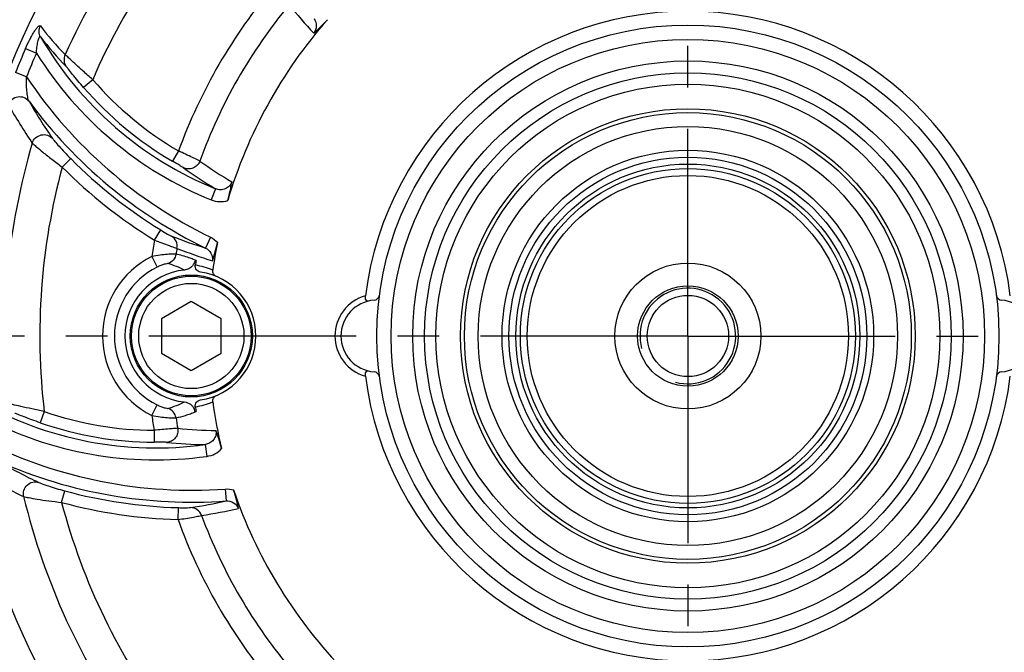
# Model space of a CAD drawing. Header units: millimetres. Extents: x 0 to 420, y 0 to 297.
# Tile 36 of 40: x 309 to 351, y 180 to 206. Entities that reach past the tile are written whole.
import ezdxf
from ezdxf.enums import TextEntityAlignment as Align

# ---------------------------------------------------------------- set-up
doc = ezdxf.new("R2010")
doc.units = ezdxf.units.MM
doc.header["$LTSCALE"] = 23.1
doc.linetypes.add('CENTER', pattern=[0.6, 0.375, -0.075, 0.075, -0.075])
doc.layers.get('0').update_dxf_attribs({"linetype": 'CONTINUOUS'})
for name, color, linetype in [('AXIS', 7, 'CONTINUOUS'), ('COMPONENTS', 7, 'CONTINUOUS'), ('DIMENSION', 7, 'CONTINUOUS')]:
    doc.layers.add(name, color=color, linetype=linetype)
doc.styles.get("Standard").update_dxf_attribs({"font": 'arial.ttf'})
doc.styles.add('TEXTSTYLE_4', font='gdt')
doc.dimstyles.new('DIMSTYLE_5', dxfattribs={"dimtxt": 3, "dimasz": 3, "dimexe": 0.18, "dimexo": 0.0625, "dimgap": 0.09, "dimtad": 1, "dimdec": 3, "dimlfac": 2, "dimdsep": 46, "dimtxsty": 'STANDARD', "dimblk": '_FILLED', "dimblk1": '_FILLED', "dimblk2": '_FILLED', "dimcen": 0.09, "dimadec": 0, "dimazin": 0, "dimtp": 0.5, "dimtm": 0.5, "dimtfac": 1, "dimtdec": 3, "dimtofl": 0, "dimtmove": 0, "dimatfit": 3, "dimldrblk": '_FILLED', "dimfxl": 1, "dimtolj": 1, "dimarcsym": 0})
doc.dimstyles.new('DIMSTYLE_8', dxfattribs={"dimtxt": 3, "dimasz": 3, "dimexe": 0.18, "dimexo": 0.0625, "dimgap": 0.09, "dimtad": 1, "dimtih": 1, "dimtoh": 1, "dimlfac": 2, "dimdsep": 46, "dimtxsty": 'STANDARD', "dimblk": '_FILLED', "dimblk1": '_FILLED', "dimblk2": '_FILLED', "dimcen": 0.09, "dimadec": 0, "dimazin": 0, "dimtol": 1, "dimtp": 0.2, "dimtm": 0.2, "dimtfac": 1, "dimtofl": 0, "dimtmove": 0, "dimatfit": 3, "dimldrblk": '_FILLED', "dimfxl": 1, "dimtolj": 1, "dimarcsym": 0})

# ---------------------------------------------------------------- blocks, each defined once
blk = doc.blocks.new('_FILLED')
at = {"color": 0, "linetype": 'BYBLOCK'}
blk.add_solid([(0, 0), (-1, 0.2), (-1, -0.2)], dxfattribs=at)
blk = doc.blocks.new('*D11')
at = {"layer": 'DIMENSION', "color": 2, "linetype": 'CONTINUOUS'}
for p, q in [((347.395, 259.751), (389.395, 259.751)), ((387.395, 259.751), (387.395, 208.126)), ((387.395, 156.501), (387.395, 208.126)), ((368.587, 156.501), (389.395, 156.501))]:
    blk.add_line(p, q, dxfattribs=at)
at = {"layer": 'DIMENSION', "color": 2, "linetype": 'CONTINUOUS', "xscale": 3, "yscale": 3, "zscale": 3}
for p, rotation in [((387.395, 259.751), 90), ((387.395, 156.501), 270)]:
    blk.add_blockref('_FILLED', p, dxfattribs=dict(at, rotation=rotation))
at = {"layer": 'DIMENSION', "color": 2, "linetype": 'CONTINUOUS', "insert": (383.645, 208.126), "char_height": 3, "width": 10.48327, "attachment_point": 2, "rotation": 90, "line_spacing_factor": 0.9}
blk.add_mtext('206.5', dxfattribs=at)
blk = doc.blocks.new('*D16')
at = {"layer": 'DIMENSION', "color": 2, "linetype": 'CONTINUOUS'}
for p, q in [((298.157, 222.027), (272.622, 222.027)), ((304.333, 217.419), (298.157, 222.027)), ((298.157, 222.027), (298.157, 222.027))]:
    blk.add_line(p, q, dxfattribs=at)
at = {"layer": 'DIMENSION', "color": 2, "linetype": 'CONTINUOUS', "xscale": 3, "yscale": 3, "zscale": 3, "rotation": 323.2732792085}
blk.add_blockref('_FILLED', (304.333, 217.419), dxfattribs=at)
at = {"layer": 'DIMENSION', "color": 2, "linetype": 'CONTINUOUS', "style": 'TEXTSTYLE_4'}
for s, p in [('`', (290.114, 222.777)), ('n', (279.622, 222.777))]:
    blk.add_text(s, height=3, dxfattribs=at).set_placement(p, align=Align.RIGHT)
at = {"layer": 'DIMENSION', "color": 2, "linetype": 'CONTINUOUS'}
for s, p in [('165', (286.614, 222.777)), ('0.2', (295.936, 222.777))]:
    blk.add_text(s, height=3, dxfattribs=at).set_placement(p, align=Align.RIGHT)

msp = doc.modelspace()

# ---------------------------------------------------------------- linework, layer by layer
at = {"layer": 'AXIS', "color": 2, "linetype": 'CENTER'}
for q in [(337.39513, 231.68785), (298.45875, 192.75148), (376.3315, 192.75148), (337.39513, 153.81511)]:
    msp.add_line((337.39513, 192.75148), q, dxfattribs=at)
msp.add_circle((337.39513, 192.75148), 41.25, dxfattribs=at)
at = {"layer": 'COMPONENTS', "color": 9, "linetype": 'CONTINUOUS'}
for p, q in [((309.71831, 204.77612), (310.16993, 204.57991)), ((309.75858, 203.58406), (309.30014, 203.76375)), ((312.52383, 203.46679), (312.14584, 203.13974)), ((316.11082, 200.48711), (315.85864, 200.05556)), ((311.25118, 199.81502), (311.60599, 200.16708)), ((317.66148, 198.90564), (317.47339, 198.44249)), ((315.10594, 196.75823), (315.36789, 197.18392)), ((317.45036, 196.87826), (317.23242, 196.42979)), ((314.9939, 196.07513), (315.21551, 195.62905)), ((316.8002, 195.9221), (316.72264, 195.9543)), ((314.9939, 189.42783), (315.21551, 189.87391)), ((310.4983, 189.59556), (310.33448, 189.12334)), ((315.09456, 188.80858), (315.09194, 188.30876)), ((317.22821, 188.21432), (317.29689, 187.71917)), ((311.22204, 185.79672), (311.35328, 186.27901)), ((318.05907, 186.353), (318.09455, 185.85563)), ((316.08875, 185.07684), (316.10276, 185.57647))]:
    msp.add_line(p, q, dxfattribs=at)
at = {"layer": 'COMPONENTS', "color": 7, "linetype": 'CONTINUOUS'}
for p, q in [((316.64513, 194.19486), (315.39513, 193.47317)), ((317.89513, 193.47317), (316.64513, 194.19486)), ((315.39513, 193.47317), (315.39513, 192.02979)), ((317.89513, 192.02979), (317.89513, 193.47317)), ((315.39513, 192.02979), (316.64513, 191.30811)), ((316.64513, 191.30811), (317.89513, 192.02979))]:
    msp.add_line(p, q, dxfattribs=at)
for centre, radius in [((337.39513, 192.75148), 32.5), ((337.39513, 192.75148), 32), ((337.39513, 192.75148), 30.45592), ((337.39513, 192.75148), 13), ((337.39513, 192.75148), 12.4), ((337.39513, 192.75148), 11.5), ((337.39513, 192.75148), 11), ((337.39513, 192.75148), 10.52592), ((337.39513, 192.75148), 9.5), ((337.39513, 192.75148), 9.3375), ((337.39513, 192.75148), 8.76015), ((337.39513, 192.75148), 7.76368), ((337.39513, 192.75148), 7.475), ((337.39513, 192.75148), 7.18621), ((337.39513, 192.75148), 7), ((337.39513, 192.75148), 6.71122), ((337.39513, 192.75148), 3.05), ((316.64513, 192.75148), 2.55), ((316.64513, 192.75148), 2.5), ((316.64513, 192.75148), 2.2), ((337.39513, 192.75148), 2.1), ((337.39513, 192.75148), 1.7)]:
    msp.add_circle(centre, radius, dxfattribs=at)
at = {"layer": 'COMPONENTS', "color": 9, "linetype": 'CONTINUOUS'}
for centre, radius, start, end in [((337.39513, 192.75148), 28.55856, 133.59561, 155.676457), ((337.39513, 192.75148), 27.08135, 134.880872, 156.692166), ((337.39513, 192.75148), 22.64645, 139.809236, 160.026685), ((337.39513, 192.75148), 21.66164, 140.261021, 160.264107), ((336.92876, 219.45524), 20.6738, 218.450148, 222.798318), ((321.24799, 214.07323), 13.74459, 217.448363, 224.063781), ((323.30081, 212.79145), 14.98725, 210.204313, 247.896917), ((321.68205, 213.9742), 14.30169, 217.582332, 224.13806), ((337.39513, 192.75148), 30.17612, 156.516692, 158.596528), ((337.39513, 192.75148), 29.68371, 156.517228, 158.593404), ((323.30081, 212.79145), 15.48708, 212.021313, 247.895278), ((325.97982, 214.4296), 19.51292, 213.763918, 244.081555), ((323.30081, 212.79145), 14.25106, 220.867623, 239.700275), ((323.30081, 212.79145), 14.75089, 220.867623, 239.700275), ((328.31124, 213.12603), 21.25715, 209.787347, 214.750414), ((325.97982, 214.4296), 20.01275, 216.356604, 244.081581), ((328.15387, 213.25898), 22.00913, 209.478597, 214.424323), ((337.39513, 192.75148), 28.55856, 163.59561, 185.676457), ((325.97982, 214.4296), 20.24911, 224.777293, 238.39441), ((325.94655, 212.3269), 15.17424, 233.899816, 239.91043), ((337.39513, 192.75148), 27.08135, 164.880872, 186.692166), ((325.97982, 214.4296), 20.74894, 224.777294, 238.39441), ((325.44656, 212.28931), 15.48321, 233.815951, 239.814136), ((337.39513, 192.75148), 22.64645, 169.809236, 171.56066), ((323.13573, 215.42236), 19.88887, 248.391711, 252.733611), ((337.39513, 192.75148), 21.66164, 170.261021, 170.914517), ((323.63936, 215.64443), 20.67379, 248.450148, 252.798319), ((316.64513, 192.75148), 3.71123, 116.418852, 243.581152), ((316.64513, 192.75148), 3.21313, 116.41877, 243.58123), ((314.68141, 192.21389), 3.69685, 63.023315, 74.462977), ((316.40645, 192.82131), 2.91481, 67.087992, 81.985089), ((324.39513, 192.75148), 1.75, 105.659945, 254.34008), ((315.16911, 203.05945), 14.98725, 240.204313, 277.896917), ((314.6814, 193.28911), 3.69688, 285.537088, 296.976636), ((316.40631, 192.68214), 2.91531, 278.016212, 292.910728), ((315.16911, 203.05945), 15.48708, 242.020574, 277.895278), ((315.16911, 203.05945), 14.25106, 250.867623, 269.700275), ((337.39513, 192.75148), 22.64645, 188.439341, 190.026685), ((337.39513, 192.75148), 21.66164, 189.085483, 190.264107), ((315.16911, 203.05945), 14.75089, 250.867623, 269.700275), ((317.69266, 203.97999), 15.17423, 263.899815, 269.910433), ((316.67012, 205.81763), 19.51292, 243.764388, 274.081555), ((317.27845, 203.69745), 15.48321, 263.815951, 269.814137), ((319.34018, 205.85285), 21.2554, 239.787126, 244.750549), ((316.67012, 205.81763), 20.01275, 246.35666, 274.081581), ((319.14109, 205.89648), 22.01543, 239.479629, 244.423871), ((337.39513, 192.75148), 28.55856, 193.59561, 215.676457), ((316.67012, 205.81763), 20.24911, 254.777293, 268.39441), ((316.67012, 205.81763), 20.74894, 254.777294, 268.39441), ((337.39513, 192.75148), 27.08135, 194.880872, 216.692166), ((313.71069, 205.25534), 19.88887, 278.391711, 282.733611), ((314.03582, 205.69944), 20.67376, 278.450148, 282.798326), ((337.39513, 192.75148), 21.66164, 200.261021, 220.264107), ((337.39513, 192.75148), 22.64645, 199.809236, 220.026685)]:
    msp.add_arc(centre, radius, start, end, dxfattribs=at)
at = {"layer": 'COMPONENTS', "color": 7, "linetype": 'CONTINUOUS'}
for centre, radius, start, end in [((337.39513, 192.75148), 13.57747, 7.12926, 172.870747), ((337.39513, 192.75148), 20.04408, 138.721004, 163.587664), ((337.39513, 192.75148), 20.04408, 168.721014, 172.100797), ((316.06931, 192.75148), 3.25, 76.234327, 77.014025), ((337.39513, 192.75148), 20.79347, 171.268185, 171.826669), ((316.64513, 192.75148), 2.77187, 95.937305, 264.062566), ((316.64513, 192.75148), 2.7, 278.165903, 81.834098), ((324.39513, 192.75148), 1.5, 94.411726, 265.588274), ((324.26051, 194.4963), 0.25, 274.411726, 352.433077), ((350.52974, 194.4963), 0.25, 187.566923, 265.588274), ((350.39513, 192.75148), 1.5, 274.411726, 85.588274), ((337.39513, 192.75148), 13.57746, 187.12926, 352.870747), ((324.26051, 191.00667), 0.25, 7.566923, 85.588274), ((350.52974, 191.00667), 0.25, 94.411726, 172.433077), ((316.33724, 189.50871), 0.46875, 15.788933, 22.170764), ((337.39513, 192.75148), 20.79347, 188.173332, 188.731814), ((337.39513, 192.75148), 20.04408, 187.899203, 193.587669), ((316.37041, 189.51804), 0.43429, 8.813641, 15.794271), ((316.06931, 192.75148), 3.25, 282.985974, 283.765672), ((337.39513, 192.75148), 20.04408, 198.721004, 223.587664)]:
    msp.add_arc(centre, radius, start, end, dxfattribs=at)
at = {"layer": 'COMPONENTS', "color": 2, "linetype": 'CONTINUOUS'}
msp.add_arc((337.39513, 192.75148), 2, 255, 195, dxfattribs=at)
at = {"layer": 'COMPONENTS', "color": 9, "linetype": 'CONTINUOUS'}
for points, knots in [([(309.71831, 204.77612), (309.77325, 204.90269), (309.85975, 205.08646), (309.98433, 205.31713), (310.07414, 205.46678), (310.14779, 205.57456), (310.2033, 205.64359), (310.23857, 205.68161), (310.26974, 205.70858), (310.29611, 205.72449), (310.32035, 205.72896), (310.33242, 205.72075), (310.33614, 205.71588)], [0, 0, 0, 0, 0.35610538, 0.52362468, 0.67639147, 0.80638572, 0.86009725, 0.9048566, 0.94011087, 0.96598915, 0.98417818, 1, 1, 1, 1]), ([(321.77286, 206.01834), (321.83304, 205.93023), (321.9034, 205.71201), (321.8264, 205.49261), (321.75929, 205.40897)], [0, 0, 0, 0, 0.49878488, 1, 1, 1, 1]), ([(310.34825, 205.25164), (310.30862, 205.32052), (310.26322, 205.48143), (310.30042, 205.64413), (310.33614, 205.71588)], [0, 0, 0, 0, 0.4978643, 1, 1, 1, 1]), ([(310.16993, 204.5799), (310.17279, 204.6207), (310.17951, 204.7019), (310.19282, 204.82236), (310.20956, 204.93936), (310.22984, 205.0498), (310.25388, 205.14662), (310.2773, 205.2157), (310.30022, 205.25277), (310.31677, 205.26887), (310.33702, 205.26686), (310.34462, 205.25705), (310.34822, 205.25168)], [0, 0, 0, 0, 0.164107, 0.32692028, 0.48621989, 0.63847819, 0.77681186, 0.88782816, 0.92685707, 0.95366191, 0.97404586, 1, 1, 1, 1]), ([(311.37159, 204.51443), (311.33478, 204.43548), (311.30214, 204.25559), (311.36728, 204.08437), (311.41824, 204.01465)], [0, 0, 0, 0, 0.50218271, 1, 1, 1, 1]), ([(312.52383, 203.46679), (312.39084, 203.58318), (312.14085, 203.80547), (311.80659, 204.11358), (311.55542, 204.34605), (311.42169, 204.47365), (311.37159, 204.51443)], [0, 0, 0, 0, 0.34044218, 0.64439127, 0.87556909, 1, 1, 1, 1]), ([(312.14584, 203.13974), (312.06409, 203.23423), (311.90915, 203.41632), (311.7006, 203.67138), (311.53963, 203.86808), (311.45303, 203.97881), (311.41824, 204.01465)], [0, 0, 0, 0, 0.32940413, 0.63029123, 0.86832367, 1, 1, 1, 1]), ([(309.86265, 202.56591), (309.84794, 202.58851), (309.82757, 202.64951), (309.79471, 202.79473), (309.7693, 203.01163), (309.75441, 203.29126), (309.75521, 203.48534), (309.75859, 203.58405)], [0, 0, 0, 0, 0.0785532, 0.18399571, 0.43519136, 0.71226492, 1, 1, 1, 1]), ([(308.99409, 202.42838), (309.02488, 202.51146), (309.13425, 202.66379), (309.3879, 202.77696), (309.6631, 202.74851), (309.81068, 202.63565), (309.86268, 202.5659)], [0, 0, 0, 0, 0.25119267, 0.50342514, 0.75334288, 1, 1, 1, 1]), ([(309.99912, 200.81685), (310.04796, 200.76806), (310.19552, 200.64236), (310.46767, 200.41463), (310.83368, 200.12645), (311.10627, 199.9213), (311.25118, 199.81502)], [0, 0, 0, 0, 0.1290844, 0.36200954, 0.66392412, 1, 1, 1, 1]), ([(309.99921, 200.81682), (310.02573, 200.89945), (310.12483, 201.05347), (310.36545, 201.17893), (310.63562, 201.17064), (310.78851, 201.07285), (310.84545, 201.0094)], [0, 0, 0, 0, 0.25129322, 0.50329721, 0.7531041, 1, 1, 1, 1]), ([(310.84546, 201.0094), (310.87468, 200.96726), (310.96577, 200.85934), (311.13158, 200.66693), (311.35339, 200.42621), (311.51841, 200.25534), (311.60599, 200.16708)], [0, 0, 0, 0, 0.13548937, 0.37238418, 0.67149985, 1, 1, 1, 1]), ([(317.0059, 200.06629), (316.97068, 200.08511), (316.86657, 200.13358), (316.56829, 200.27388), (316.30531, 200.39564), (316.11082, 200.48711)], [0, 0, 0, 0, 0.12112312, 0.34811028, 1, 1, 1, 1]), ([(316.30557, 199.79243), (316.28807, 199.80524), (316.23475, 199.83629), (316.08603, 199.92419), (315.95477, 199.99939), (315.85864, 200.05556)], [0, 0, 0, 0, 0.12542749, 0.35604249, 1, 1, 1, 1]), ([(317.00587, 200.06631), (316.98135, 199.99986), (316.90312, 199.87601), (316.72138, 199.75572), (316.50715, 199.72063), (316.3672, 199.75964), (316.30557, 199.79243)], [0, 0, 0, 0, 0.25153371, 0.50259074, 0.75208484, 1, 1, 1, 1]), ([(318.3389, 199.19752), (318.31724, 199.13213), (318.24418, 199.00942), (318.0688, 198.8902), (317.86188, 198.85132), (317.72446, 198.87974), (317.66148, 198.90564)], [0, 0, 0, 0, 0.25135095, 0.50205929, 0.75151228, 1, 1, 1, 1]), ([(317.473, 198.44266), (317.58202, 198.39839), (317.81706, 198.34695), (318.05572, 198.37907), (318.16778, 198.4149)], [0, 0, 0, 0, 0.50003456, 1, 1, 1, 1]), ([(315.36789, 197.18392), (315.46188, 197.12608), (315.59012, 197.04896), (315.73943, 196.96756), (315.79218, 196.93886), (315.81148, 196.93122)], [0, 0, 0, 0, 0.64834186, 0.87807729, 1, 1, 1, 1]), ([(315.10594, 196.75823), (315.30807, 196.67943), (315.58203, 196.57538), (315.89659, 196.46507), (316.00668, 196.4267), (316.04566, 196.41576)], [0, 0, 0, 0, 0.65063952, 0.87859557, 1, 1, 1, 1]), ([(316.04566, 196.41576), (316.06309, 196.51357), (316.03879, 196.72393), (315.89637, 196.88136), (315.81148, 196.93122)], [0, 0, 0, 0, 0.50228165, 1, 1, 1, 1]), ([(317.23242, 196.42979), (317.32859, 196.38357), (317.49863, 196.22976), (317.54165, 196.00126), (317.52535, 195.89528)], [0, 0, 0, 0, 0.49878475, 1, 1, 1, 1]), ([(316.00525, 196.17203), (315.99002, 196.17486), (315.94875, 196.17675), (315.83002, 196.17692), (315.62297, 196.1642), (315.3264, 196.13225), (315.10857, 196.09691), (314.99389, 196.07513)], [0, 0, 0, 0, 0.0456588, 0.12113375, 0.35022606, 0.65604861, 1, 1, 1, 1]), ([(316.00521, 196.17203), (315.99088, 196.08326), (315.91309, 195.91072), (315.7563, 195.80415), (315.67165, 195.77565)], [0, 0, 0, 0, 0.50166502, 1, 1, 1, 1]), ([(316.72264, 195.9543), (316.66408, 195.9784), (316.43135, 196.07038), (316.18812, 196.13381), (316.00525, 196.17203)], [0, 0, 0, 0, 0.2531575, 1, 1, 1, 1]), ([(315.67165, 195.77564), (315.65434, 195.78049), (315.59885, 195.76926), (315.49926, 195.74664), (315.36386, 195.69772), (315.26643, 195.65435), (315.21551, 195.62905)], [0, 0, 0, 0, 0.11181844, 0.33567004, 0.6463422, 1, 1, 1, 1]), ([(310.4983, 189.59556), (310.32493, 189.62987), (309.99729, 189.69738), (309.55376, 189.79708), (309.22, 189.87282), (309.04038, 189.91646), (308.97661, 189.92673)], [0, 0, 0, 0, 0.34044218, 0.64439127, 0.87556909, 1, 1, 1, 1]), ([(315.21551, 189.87391), (315.26643, 189.84861), (315.36386, 189.80524), (315.49926, 189.75632), (315.59885, 189.73371), (315.65434, 189.72248), (315.67165, 189.72732)], [0, 0, 0, 0, 0.35365757, 0.66433045, 0.88817975, 1, 1, 1, 1]), ([(316.00525, 189.33094), (315.99092, 189.41971), (315.91311, 189.59226), (315.75631, 189.69882), (315.67165, 189.72732)], [0, 0, 0, 0, 0.50166431, 1, 1, 1, 1]), ([(310.33448, 189.12334), (310.21643, 189.16429), (309.9912, 189.24451), (309.68306, 189.36112), (309.44531, 189.45099), (309.31495, 189.50358), (309.2669, 189.51723)], [0, 0, 0, 0, 0.32940413, 0.63029123, 0.86832367, 1, 1, 1, 1]), ([(314.99389, 189.42783), (315.10857, 189.40605), (315.3264, 189.37072), (315.62297, 189.33876), (315.83002, 189.32604), (315.94875, 189.32621), (315.99002, 189.3281), (316.00525, 189.33094)], [0, 0, 0, 0, 0.34395119, 0.64977394, 0.87886466, 0.9543402, 1, 1, 1, 1]), ([(316.00525, 189.33094), (316.14034, 189.35917), (316.34119, 189.41271), (316.60654, 189.49721), (316.73504, 189.5537), (316.8002, 189.58086)], [0, 0, 0, 0, 0.49603972, 0.74624706, 1, 1, 1, 1]), ([(316.08014, 188.89168), (316.04022, 188.89037), (315.92582, 188.88029), (315.59736, 188.85266), (315.30873, 188.82661), (315.09456, 188.80858)], [0, 0, 0, 0, 0.12112312, 0.34811028, 1, 1, 1, 1]), ([(316.0801, 188.89168), (316.09208, 188.82187), (316.08626, 188.6755), (315.98901, 188.48046), (315.82104, 188.34296), (315.68032, 188.30676), (315.61056, 188.30434)], [0, 0, 0, 0, 0.25153371, 0.50259074, 0.75208484, 1, 1, 1, 1]), ([(317.66893, 188.8058), (317.68287, 188.73834), (317.68095, 188.59554), (317.58867, 188.4046), (317.42892, 188.26748), (317.2957, 188.22338), (317.22821, 188.21432)], [0, 0, 0, 0, 0.25135106, 0.50205945, 0.75151238, 1, 1, 1, 1]), ([(315.61056, 188.30434), (315.589, 188.30668), (315.5273, 188.30692), (315.35455, 188.30869), (315.20328, 188.30817), (315.09194, 188.30876)], [0, 0, 0, 0, 0.12542749, 0.35604249, 1, 1, 1, 1]), ([(317.29647, 187.71913), (317.41302, 187.73529), (317.64229, 187.80826), (317.83291, 187.95541), (317.91205, 188.04247)], [0, 0, 0, 0, 0.50003459, 1, 1, 1, 1]), ([(309.6369, 186.03831), (309.61855, 186.12313), (309.62736, 186.30606), (309.77301, 186.53503), (310.01113, 186.66293), (310.19243, 186.65469), (310.27348, 186.62821)], [0, 0, 0, 0, 0.25129322, 0.50329721, 0.7531041, 1, 1, 1, 1]), ([(310.27348, 186.62822), (310.31986, 186.60634), (310.45271, 186.55841), (310.69251, 186.47469), (311.00496, 186.37712), (311.23331, 186.31165), (311.35328, 186.27901)], [0, 0, 0, 0, 0.13548937, 0.37238418, 0.67149985, 1, 1, 1, 1]), ([(309.63681, 186.03829), (309.70349, 186.02046), (309.89414, 185.98538), (310.2437, 185.92423), (310.70476, 185.85767), (311.0434, 185.8163), (311.22204, 185.79672)], [0, 0, 0, 0, 0.1290844, 0.36200954, 0.66392412, 1, 1, 1, 1]), ([(316.10276, 185.57647), (316.21308, 185.57337), (316.3627, 185.57071), (316.5327, 185.57486), (316.59274, 185.57638), (316.61327, 185.57942)], [0, 0, 0, 0, 0.64834186, 0.87807729, 1, 1, 1, 1]), ([(317.0738, 185.25011), (317.04, 185.34353), (316.91377, 185.51355), (316.71171, 185.57868), (316.61327, 185.57942)], [0, 0, 0, 0, 0.50228165, 1, 1, 1, 1]), ([(318.09455, 185.85563), (318.20096, 185.86369), (318.42512, 185.81551), (318.57662, 185.63913), (318.6155, 185.5392)], [0, 0, 0, 0, 0.49878489, 1, 1, 1, 1]), ([(316.08875, 185.07684), (316.3032, 185.10965), (316.59248, 185.15653), (316.92005, 185.21828), (317.03458, 185.24009), (317.0738, 185.25011)], [0, 0, 0, 0, 0.65063952, 0.87859557, 1, 1, 1, 1])]:
    msp.add_open_spline(points, degree=3, knots=knots, dxfattribs=at)
at = {"layer": 'COMPONENTS', "color": 7, "linetype": 'CONTINUOUS'}
for points, knots in [([(321.75936, 205.40905), (321.80264, 205.44673), (322.00378, 205.62447), (322.19257, 205.8164), (322.3318, 205.97501)], [0, 0, 0, 0, 0.21376836, 1, 1, 1, 1]), ([(318.16776, 198.41484), (318.18927, 198.48786), (318.25955, 198.74572), (318.30999, 199.00864), (318.3389, 199.1975)], [0, 0, 0, 0, 0.28492861, 1, 1, 1, 1]), ([(317.52537, 195.89538), (317.54401, 195.94965), (317.62933, 196.20414), (317.69687, 196.46475), (317.73814, 196.67173)], [0, 0, 0, 0, 0.21376827, 1, 1, 1, 1]), ([(316.68848, 195.68109), (316.6475, 195.63297), (316.54578, 195.55199), (316.42131, 195.51503), (316.3584, 195.50849)], [0, 0, 0, 0, 0.49979659, 1, 1, 1, 1]), ([(317.02863, 195.42411), (316.9956, 195.42885), (316.93064, 195.45158), (316.85492, 195.51964), (316.81177, 195.61003), (316.80834, 195.67614), (316.81286, 195.70765)], [0, 0, 0, 0, 0.25456549, 0.50968903, 0.75712159, 1, 1, 1, 1]), ([(317.69518, 195.23893), (317.64516, 195.26004), (317.55625, 195.33666), (317.53378, 195.45241), (317.54123, 195.50616)], [0, 0, 0, 0, 0.50019801, 1, 1, 1, 1]), ([(324.04132, 194.20916), (324.02445, 194.20507), (323.98277, 194.20719), (323.93545, 194.26142), (323.91654, 194.34432), (323.91904, 194.40777), (323.9233, 194.44169)], [0, 0, 0, 0, 0.17214546, 0.37581324, 0.66111891, 1, 1, 1, 1]), ([(323.92334, 191.06108), (323.91908, 191.09502), (323.91653, 191.15852), (323.93542, 191.24148), (323.98275, 191.29577), (324.02445, 191.2979), (324.04133, 191.29381)], [0, 0, 0, 0, 0.33888847, 0.62424169, 0.82789523, 1, 1, 1, 1]), ([(317.54123, 189.99681), (317.53378, 190.05055), (317.55625, 190.1663), (317.64515, 190.24292), (317.69518, 190.26404)], [0, 0, 0, 0, 0.49980211, 1, 1, 1, 1]), ([(316.3584, 189.99448), (316.44713, 189.98525), (316.62323, 189.91819), (316.73772, 189.76823), (316.77133, 189.6856)], [0, 0, 0, 0, 0.50002701, 1, 1, 1, 1]), ([(316.81286, 189.79531), (316.8083, 189.82709), (316.81187, 189.89381), (316.85566, 189.98431), (316.93149, 190.05175), (316.99591, 190.07416), (317.02863, 190.07886)], [0, 0, 0, 0, 0.24496281, 0.49463041, 0.74783402, 1, 1, 1, 1]), ([(317.91206, 188.04241), (317.89417, 188.11641), (317.82611, 188.37485), (317.73833, 188.62777), (317.66894, 188.80578)], [0, 0, 0, 0, 0.28492872, 1, 1, 1, 1]), ([(318.61547, 185.5393), (318.60447, 185.59562), (318.55111, 185.85868), (318.4793, 186.11814), (318.41156, 186.31802)], [0, 0, 0, 0, 0.21376836, 1, 1, 1, 1])]:
    msp.add_open_spline(points, degree=3, knots=knots, dxfattribs=at)
at = {"layer": 'COMPONENTS', "color": 9, "linetype": 'CONTINUOUS'}
for points in [[(317.45062, 196.8788), (317.55684, 196.82719), (317.65581, 196.75647), (317.73816, 196.67183)], [(318.05902, 186.3536), (318.17681, 186.36201), (318.29788, 186.35025), (318.41151, 186.31813)]]:
    msp.add_open_spline(points, degree=3, dxfattribs=at)
at = {"layer": 'COMPONENTS', "color": 7, "linetype": 'CONTINUOUS'}
for points in [[(316.79957, 195.91838), (316.79425, 195.88382), (316.7845, 195.84975), (316.77133, 195.81737)], [(316.77133, 195.81737), (316.7513, 195.76812), (316.72294, 195.72156), (316.68848, 195.68109)]]:
    msp.add_open_spline(points, degree=3, dxfattribs=at)

# ---------------------------------------------------------------- dimensions: what is measured, and where the dimension line sits
at = {"layer": 'DIMENSION', "color": 2, "linetype": 'CONTINUOUS'}
dim = msp.add_linear_dim(base=(387.39513, 259.75148), p1=(368.58738, 156.50148), p2=(347.39513, 259.75148), angle=90, dimstyle='DIMSTYLE_5', dxfattribs=at)
dim.commit()
dim.dimension.update_dxf_attribs({"geometry": '*D11', "text_midpoint": (387.49376, 203.44048), "dimtype": 160})
dim = msp.add_diameter_dim_2p(p1=(304.33338, 217.41894), p2=(370.45687, 168.08402), dimstyle='DIMSTYLE_8', dxfattribs=at)
dim.commit()
dim.dimension.update_dxf_attribs({"geometry": '*D16', "text_midpoint": (280.868, 224.27694), "dimtype": 163})

doc.saveas('drawing.dxf')
